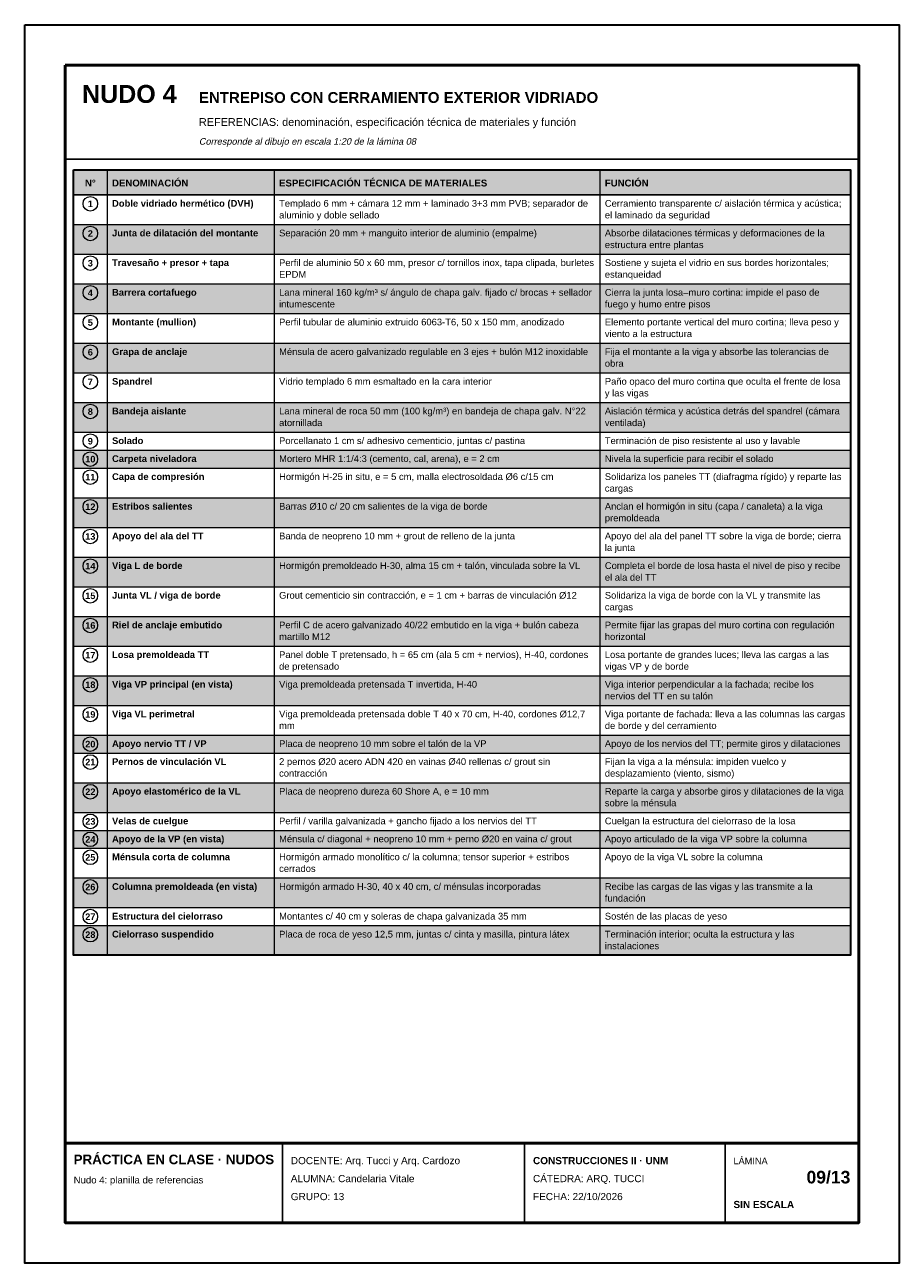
# Model space of a CAD drawing. Header units: millimetres. Extents: x 6 to 4194, y 6 to 5934.
import ezdxf
from ezdxf.enums import TextEntityAlignment as Align

# ---------------------------------------------------------------- set-up
doc = ezdxf.new("R2010")
doc.units = ezdxf.units.MM
doc.header["$LTSCALE"] = 20
for name, color, linetype in [('X-MARCO', 7, 'Continuous'), ('X-ROTULO', 7, 'Continuous'), ('X-TABLA', 7, 'Continuous'), ('X-TEXTOS', 7, 'Continuous')]:
    doc.layers.add(name, color=color, linetype=linetype)
doc.styles.add('ARIAL', font='arial.ttf')
doc.styles.add('ARIAL-B', font='arialbd.ttf')

msp = doc.modelspace()

# ---------------------------------------------------------------- hatches: boundary and pattern name
at = {"layer": 'X-TABLA', "true_color": 0xd9d9d9}
h = msp.add_hatch(color=254, dxfattribs=at)
h.dxf.hatch_style = 1
h.paths.add_polyline_path([(240, 5240), (3960, 5240), (3960, 5120), (240, 5120)])
at = {"layer": 'X-TABLA', "true_color": 0xf2f2f2}
h = msp.add_hatch(color=7, dxfattribs=at)
h.dxf.hatch_style = 1
h.paths.add_polyline_path([(240, 4978), (3960, 4978), (3960, 4836), (240, 4836)])
h = msp.add_hatch(color=7, dxfattribs=at)
h.dxf.hatch_style = 1
h.paths.add_polyline_path([(240, 4694), (3960, 4694), (3960, 4552), (240, 4552)])
h = msp.add_hatch(color=7, dxfattribs=at)
h.dxf.hatch_style = 1
h.paths.add_polyline_path([(240, 4410), (3960, 4410), (3960, 4268), (240, 4268)])
h = msp.add_hatch(color=7, dxfattribs=at)
h.dxf.hatch_style = 1
h.paths.add_polyline_path([(240, 4126), (3960, 4126), (3960, 3984), (240, 3984)])
h = msp.add_hatch(color=7, dxfattribs=at)
h.dxf.hatch_style = 1
h.paths.add_polyline_path([(240, 3898), (3960, 3898), (3960, 3812), (240, 3812)])
h = msp.add_hatch(color=7, dxfattribs=at)
h.dxf.hatch_style = 1
h.paths.add_polyline_path([(240, 3670), (3960, 3670), (3960, 3528), (240, 3528)])
h = msp.add_hatch(color=7, dxfattribs=at)
h.dxf.hatch_style = 1
h.paths.add_polyline_path([(240, 3386), (3960, 3386), (3960, 3244), (240, 3244)])
h = msp.add_hatch(color=7, dxfattribs=at)
h.dxf.hatch_style = 1
h.paths.add_polyline_path([(240, 3102), (3960, 3102), (3960, 2960), (240, 2960)])
h = msp.add_hatch(color=7, dxfattribs=at)
h.dxf.hatch_style = 1
h.paths.add_polyline_path([(240, 2818), (3960, 2818), (3960, 2676), (240, 2676)])
h = msp.add_hatch(color=7, dxfattribs=at)
h.dxf.hatch_style = 1
h.paths.add_polyline_path([(240, 2534), (3960, 2534), (3960, 2448), (240, 2448)])
h = msp.add_hatch(color=7, dxfattribs=at)
h.dxf.hatch_style = 1
h.paths.add_polyline_path([(240, 2306), (3960, 2306), (3960, 2164), (240, 2164)])
h = msp.add_hatch(color=7, dxfattribs=at)
h.dxf.hatch_style = 1
h.paths.add_polyline_path([(240, 2078), (3960, 2078), (3960, 1992), (240, 1992)])
h = msp.add_hatch(color=7, dxfattribs=at)
h.dxf.hatch_style = 1
h.paths.add_polyline_path([(240, 1850), (3960, 1850), (3960, 1708), (240, 1708)])
h = msp.add_hatch(color=7, dxfattribs=at)
h.dxf.hatch_style = 1
h.paths.add_polyline_path([(240, 1622), (3960, 1622), (3960, 1480), (240, 1480)])

# ---------------------------------------------------------------- linework, layer by layer
at = {"layer": 'X-MARCO', "lineweight": 30}
msp.add_lwpolyline([(6, 5934), (4194, 5934), (4194, 6), (6, 6)], close=True, dxfattribs=at)
at = {"layer": 'X-MARCO', "lineweight": 50}
msp.add_lwpolyline([(200, 5740), (4000, 5740), (4000, 200), (200, 200)], close=True, dxfattribs=at)
at = {"layer": 'X-ROTULO', "lineweight": 50}
msp.add_lwpolyline([(200, 580), (4000, 580), (4000, 200), (200, 200)], close=True, dxfattribs=at)
at = {"layer": 'X-ROTULO', "lineweight": 25}
for points in [[(1240, 580), (1240, 200)], [(2400, 580), (2400, 200)], [(3360, 580), (3360, 200)]]:
    msp.add_lwpolyline(points, dxfattribs=at)
at = {"layer": 'X-TABLA', "lineweight": 25}
msp.add_lwpolyline([(240, 5240), (3960, 5240), (3960, 5120), (240, 5120)], close=True, dxfattribs=at)
at = {"layer": 'X-TABLA', "lineweight": 30}
msp.add_lwpolyline([(240, 5240), (3960, 5240), (3960, 1480), (240, 1480)], close=True, dxfattribs=at)
at = {"layer": 'X-TABLA', "lineweight": 13}
for points in [[(400, 5240), (400, 1480)], [(1200, 5240), (1200, 1480)], [(2760, 5240), (2760, 1480)], [(240, 4978), (3960, 4978)], [(240, 4836), (3960, 4836)], [(240, 4694), (3960, 4694)], [(240, 4552), (3960, 4552)], [(240, 4410), (3960, 4410)], [(240, 4268), (3960, 4268)], [(240, 4126), (3960, 4126)], [(240, 3984), (3960, 3984)], [(240, 3898), (3960, 3898)], [(240, 3812), (3960, 3812)], [(240, 3670), (3960, 3670)], [(240, 3528), (3960, 3528)], [(240, 3386), (3960, 3386)], [(240, 3244), (3960, 3244)], [(240, 3102), (3960, 3102)], [(240, 2960), (3960, 2960)], [(240, 2818), (3960, 2818)], [(240, 2676), (3960, 2676)], [(240, 2534), (3960, 2534)], [(240, 2448), (3960, 2448)], [(240, 2306), (3960, 2306)], [(240, 2164), (3960, 2164)], [(240, 2078), (3960, 2078)], [(240, 1992), (3960, 1992)], [(240, 1850), (3960, 1850)], [(240, 1708), (3960, 1708)], [(240, 1622), (3960, 1622)], [(240, 1480), (3960, 1480)]]:
    msp.add_lwpolyline(points, dxfattribs=at)
at = {"layer": 'X-TABLA', "lineweight": 18}
for centre in [(320, 5077), (320, 4935), (320, 4793), (320, 4651), (320, 4509), (320, 4367), (320, 4225), (320, 4083), (320, 3941), (320, 3855), (320, 3769), (320, 3627), (320, 3485), (320, 3343), (320, 3201), (320, 3059), (320, 2917), (320, 2775), (320, 2633), (320, 2491), (320, 2405), (320, 2263), (320, 2121), (320, 2035), (320, 1949), (320, 1807), (320, 1665), (320, 1579)]:
    msp.add_circle(centre, 35, dxfattribs=at)
at = {"layer": 'X-TEXTOS', "lineweight": 25}
msp.add_lwpolyline([(200, 5290), (4000, 5290)], dxfattribs=at)

# ---------------------------------------------------------------- texts
at = {"layer": 'X-ROTULO'}
for s, height, style, p in [('PRÁCTICA EN CLASE · NUDOS', 45.824, 'ARIAL-B', (240, 480)), ('DOCENTE: Arq. Tucci y Arq. Cardozo', 34.368, 'ARIAL', (1280, 480)), ('CONSTRUCCIONES II · UNM', 34.368, 'ARIAL-B', (2440, 480)), ('LÁMINA', 31.5, 'ARIAL', (3400, 480)), ('Nudo 4: planilla de referencias', 32.936, 'ARIAL', (240, 388)), ('ALUMNA: Candelaria Vitale', 34.368, 'ARIAL', (1280, 394)), ('CÁTEDRA: ARQ. TUCCI', 34.368, 'ARIAL', (2440, 394)), ('GRUPO: 13', 34.37, 'ARIAL', (1280, 308)), ('FECHA: 22/10/2026', 34.368, 'ARIAL', (2440, 308)), ('SIN ESCALA', 34.37, 'ARIAL-B', (3400, 270))]:
    msp.add_text(s, height=height, dxfattribs=dict(at, style=style)).set_placement(p)
at = {"layer": 'X-ROTULO', "style": 'ARIAL-B'}
msp.add_text('09/13', height=60.14, dxfattribs=at).set_placement((3960, 388), align=Align.RIGHT)
at = {"layer": 'X-TABLA', "style": 'ARIAL-B'}
for s, height, p in [('N°', 32.94, (320, 5160)), ('1', 31.5, (320, 5061)), ('2', 31.5, (320, 4919)), ('3', 31.5, (320, 4777)), ('4', 31.5, (320, 4635)), ('5', 31.5, (320, 4493)), ('6', 31.5, (320, 4351)), ('7', 31.5, (320, 4209)), ('8', 31.5, (320, 4067)), ('9', 31.5, (320, 3925)), ('10', 31.5, (320, 3839)), ('11', 31.5, (320, 3753)), ('12', 31.5, (320, 3611)), ('13', 31.5, (320, 3469)), ('14', 31.5, (320, 3327)), ('15', 31.5, (320, 3185)), ('16', 31.5, (320, 3043)), ('17', 31.5, (320, 2901)), ('18', 31.5, (320, 2759)), ('19', 31.5, (320, 2617)), ('20', 31.5, (320, 2475)), ('21', 31.5, (320, 2389)), ('22', 31.5, (320, 2247)), ('23', 31.5, (320, 2105)), ('24', 31.5, (320, 2019)), ('25', 31.5, (320, 1933)), ('26', 31.5, (320, 1791)), ('27', 31.5, (320, 1649)), ('28', 31.5, (320, 1563))]:
    msp.add_text(s, height=height, dxfattribs=at).set_placement(p, align=Align.CENTER)
at = {"layer": 'X-TABLA'}
for s, height, style, p in [('DENOMINACIÓN', 32.936, 'ARIAL-B', (424, 5160)), ('ESPECIFICACIÓN TÉCNICA DE MATERIALES', 32.936, 'ARIAL-B', (1224, 5160)), ('FUNCIÓN', 32.94, 'ARIAL-B', (2784, 5160)), ('Doble vidriado hermético (DVH)', 32.22, 'ARIAL-B', (424, 5063)), ('Templado 6 mm + cámara 12 mm + laminado 3+3 mm PVB; separador de', 32.22, 'ARIAL', (1224, 5063)), ('Cerramiento transparente c/ aislación térmica y acústica;', 32.22, 'ARIAL', (2784, 5063)), ('aluminio y doble sellado', 32.22, 'ARIAL', (1224, 5007)), ('el laminado da seguridad', 32.22, 'ARIAL', (2784, 5007)), ('Junta de dilatación del montante', 32.22, 'ARIAL-B', (424, 4921)), ('Separación 20 mm + manguito interior de aluminio (empalme)', 32.22, 'ARIAL', (1224, 4921)), ('Absorbe dilataciones térmicas y deformaciones de la', 32.22, 'ARIAL', (2784, 4921)), ('estructura entre plantas', 32.22, 'ARIAL', (2784, 4865)), ('Travesaño + presor + tapa', 32.22, 'ARIAL-B', (424, 4779)), ('Perfil de aluminio 50 x 60 mm, presor c/ tornillos inox, tapa clipada, burletes', 32.22, 'ARIAL', (1224, 4779)), ('Sostiene y sujeta el vidrio en sus bordes horizontales;', 32.22, 'ARIAL', (2784, 4779)), ('EPDM', 32.22, 'ARIAL', (1224, 4723)), ('estanqueidad', 32.22, 'ARIAL', (2784, 4723)), ('Barrera cortafuego', 32.22, 'ARIAL-B', (424, 4637)), ('Lana mineral 160 kg/m³ s/ ángulo de chapa galv. fijado c/ brocas + sellador', 32.22, 'ARIAL', (1224, 4637)), ('Cierra la junta losa–muro cortina: impide el paso de', 32.22, 'ARIAL', (2784, 4637)), ('intumescente', 32.22, 'ARIAL', (1224, 4581)), ('fuego y humo entre pisos', 32.22, 'ARIAL', (2784, 4581)), ('Montante (mullion)', 32.22, 'ARIAL-B', (424, 4495)), ('Perfil tubular de aluminio extruido 6063-T6, 50 x 150 mm, anodizado', 32.22, 'ARIAL', (1224, 4495)), ('Elemento portante vertical del muro cortina; lleva peso y', 32.22, 'ARIAL', (2784, 4495)), ('viento a la estructura', 32.22, 'ARIAL', (2784, 4439)), ('Grapa de anclaje', 32.22, 'ARIAL-B', (424, 4353)), ('Ménsula de acero galvanizado regulable en 3 ejes + bulón M12 inoxidable', 32.22, 'ARIAL', (1224, 4353)), ('Fija el montante a la viga y absorbe las tolerancias de', 32.22, 'ARIAL', (2784, 4353)), ('obra', 32.22, 'ARIAL', (2784, 4297)), ('Spandrel', 32.22, 'ARIAL-B', (424, 4211)), ('Vidrio templado 6 mm esmaltado en la cara interior', 32.22, 'ARIAL', (1224, 4211)), ('Paño opaco del muro cortina que oculta el frente de losa', 32.22, 'ARIAL', (2784, 4211)), ('y las vigas', 32.22, 'ARIAL', (2784, 4155)), ('Bandeja aislante', 32.22, 'ARIAL-B', (424, 4069)), ('Lana mineral de roca 50 mm (100 kg/m³) en bandeja de chapa galv. N°22', 32.22, 'ARIAL', (1224, 4069)), ('Aislación térmica y acústica detrás del spandrel (cámara', 32.22, 'ARIAL', (2784, 4069)), ('atornillada', 32.22, 'ARIAL', (1224, 4013)), ('ventilada)', 32.22, 'ARIAL', (2784, 4013)), ('Solado', 32.22, 'ARIAL-B', (424, 3927)), ('Porcellanato 1 cm s/ adhesivo cementicio, juntas c/ pastina', 32.22, 'ARIAL', (1224, 3927)), ('Terminación de piso resistente al uso y lavable', 32.22, 'ARIAL', (2784, 3927)), ('Carpeta niveladora', 32.22, 'ARIAL-B', (424, 3841)), ('Mortero MHR 1:1/4:3 (cemento, cal, arena), e = 2 cm', 32.22, 'ARIAL', (1224, 3841)), ('Nivela la superficie para recibir el solado', 32.22, 'ARIAL', (2784, 3841)), ('Capa de compresión', 32.22, 'ARIAL-B', (424, 3755)), ('Hormigón H-25 in situ, e = 5 cm, malla electrosoldada Ø6 c/15 cm', 32.22, 'ARIAL', (1224, 3755)), ('Solidariza los paneles TT (diafragma rígido) y reparte las', 32.22, 'ARIAL', (2784, 3755)), ('cargas', 32.22, 'ARIAL', (2784, 3699)), ('Estribos salientes', 32.22, 'ARIAL-B', (424, 3613)), ('Barras Ø10 c/ 20 cm salientes de la viga de borde', 32.22, 'ARIAL', (1224, 3613)), ('Anclan el hormigón in situ (capa / canaleta) a la viga', 32.22, 'ARIAL', (2784, 3613)), ('premoldeada', 32.22, 'ARIAL', (2784, 3557)), ('Apoyo del ala del TT', 32.22, 'ARIAL-B', (424, 3471)), ('Banda de neopreno 10 mm + grout de relleno de la junta', 32.22, 'ARIAL', (1224, 3471)), ('Apoyo del ala del panel TT sobre la viga de borde; cierra', 32.22, 'ARIAL', (2784, 3471)), ('la junta', 32.22, 'ARIAL', (2784, 3415)), ('Viga L de borde', 32.22, 'ARIAL-B', (424, 3329)), ('Hormigón premoldeado H-30, alma 15 cm + talón, vinculada sobre la VL', 32.22, 'ARIAL', (1224, 3329)), ('Completa el borde de losa hasta el nivel de piso y recibe', 32.22, 'ARIAL', (2784, 3329)), ('el ala del TT', 32.22, 'ARIAL', (2784, 3273)), ('Junta VL / viga de borde', 32.22, 'ARIAL-B', (424, 3187)), ('Grout cementicio sin contracción, e = 1 cm + barras de vinculación Ø12', 32.22, 'ARIAL', (1224, 3187)), ('Solidariza la viga de borde con la VL y transmite las', 32.22, 'ARIAL', (2784, 3187)), ('cargas', 32.22, 'ARIAL', (2784, 3131)), ('Perfil C de acero galvanizado 40/22 embutido en la viga + bulón cabeza', 32.22, 'ARIAL', (1224, 3045)), ('Permite fijar las grapas del muro cortina con regulación', 32.22, 'ARIAL', (2784, 3045)), ('Riel de anclaje embutido', 32.22, 'ARIAL-B', (424, 3045)), ('martillo M12', 32.22, 'ARIAL', (1224, 2989)), ('horizontal', 32.22, 'ARIAL', (2784, 2989)), ('Losa premoldeada TT', 32.22, 'ARIAL-B', (424, 2903)), ('Panel doble T pretensado, h = 65 cm (ala 5 cm + nervios), H-40, cordones', 32.22, 'ARIAL', (1224, 2903)), ('Losa portante de grandes luces; lleva las cargas a las', 32.22, 'ARIAL', (2784, 2903)), ('de pretensado', 32.22, 'ARIAL', (1224, 2847)), ('vigas VP y de borde', 32.22, 'ARIAL', (2784, 2847)), ('Viga VP principal (en vista)', 32.22, 'ARIAL-B', (424, 2761)), ('Viga premoldeada pretensada T invertida, H-40', 32.22, 'ARIAL', (1224, 2761)), ('Viga interior perpendicular a la fachada; recibe los', 32.22, 'ARIAL', (2784, 2761)), ('nervios del TT en su talón', 32.22, 'ARIAL', (2784, 2705)), ('Viga VL perimetral', 32.22, 'ARIAL-B', (424, 2619)), ('Viga premoldeada pretensada doble T 40 x 70 cm, H-40, cordones Ø12,7', 32.22, 'ARIAL', (1224, 2619)), ('Viga portante de fachada: lleva a las columnas las cargas', 32.22, 'ARIAL', (2784, 2619)), ('mm', 32.22, 'ARIAL', (1224, 2563)), ('de borde y del cerramiento', 32.22, 'ARIAL', (2784, 2563)), ('Apoyo nervio TT / VP', 32.22, 'ARIAL-B', (424, 2477)), ('Placa de neopreno 10 mm sobre el talón de la VP', 32.22, 'ARIAL', (1224, 2477)), ('Apoyo de los nervios del TT; permite giros y dilataciones', 32.22, 'ARIAL', (2784, 2477)), ('Pernos de vinculación VL', 32.22, 'ARIAL-B', (424, 2391)), ('2 pernos Ø20 acero ADN 420 en vainas Ø40 rellenas c/ grout sin', 32.22, 'ARIAL', (1224, 2391)), ('contracción', 32.22, 'ARIAL', (1224, 2335)), ('Fijan la viga a la ménsula: impiden vuelco y', 32.22, 'ARIAL', (2784, 2391)), ('desplazamiento (viento, sismo)', 32.22, 'ARIAL', (2784, 2335)), ('Apoyo elastomérico de la VL', 32.22, 'ARIAL-B', (424, 2249)), ('Placa de neopreno dureza 60 Shore A, e = 10 mm', 32.22, 'ARIAL', (1224, 2249)), ('Reparte la carga y absorbe giros y dilataciones de la viga', 32.22, 'ARIAL', (2784, 2249)), ('sobre la ménsula', 32.22, 'ARIAL', (2784, 2193)), ('Velas de cuelgue', 32.22, 'ARIAL-B', (424, 2107)), ('Perfil / varilla galvanizada + gancho fijado a los nervios del TT', 32.22, 'ARIAL', (1224, 2107)), ('Cuelgan la estructura del cielorraso de la losa', 32.22, 'ARIAL', (2784, 2107)), ('Apoyo de la VP (en vista)', 32.22, 'ARIAL-B', (424, 2021)), ('Ménsula c/ diagonal + neopreno 10 mm + perno Ø20 en vaina c/ grout', 32.22, 'ARIAL', (1224, 2021)), ('Apoyo articulado de la viga VP sobre la columna', 32.22, 'ARIAL', (2784, 2021)), ('Ménsula corta de columna', 32.22, 'ARIAL-B', (424, 1935)), ('Hormigón armado monolítico c/ la columna; tensor superior + estribos', 32.22, 'ARIAL', (1224, 1935)), ('Apoyo de la viga VL sobre la columna', 32.22, 'ARIAL', (2784, 1935)), ('cerrados', 32.22, 'ARIAL', (1224, 1879)), ('Columna premoldeada (en vista)', 32.22, 'ARIAL-B', (424, 1793)), ('Hormigón armado H-30, 40 x 40 cm, c/ ménsulas incorporadas', 32.22, 'ARIAL', (1224, 1793)), ('Recibe las cargas de las vigas y las transmite a la', 32.22, 'ARIAL', (2784, 1793)), ('fundación', 32.22, 'ARIAL', (2784, 1737)), ('Estructura del cielorraso', 32.22, 'ARIAL-B', (424, 1651)), ('Montantes c/ 40 cm y soleras de chapa galvanizada 35 mm', 32.22, 'ARIAL', (1224, 1651)), ('Sostén de las placas de yeso', 32.22, 'ARIAL', (2784, 1651)), ('Placa de roca de yeso 12,5 mm, juntas c/ cinta y masilla, pintura látex', 32.22, 'ARIAL', (1224, 1565)), ('Terminación interior; oculta la estructura y las', 32.22, 'ARIAL', (2784, 1565)), ('Cielorraso suspendido', 32.22, 'ARIAL-B', (424, 1565)), ('instalaciones', 32.22, 'ARIAL', (2784, 1509))]:
    msp.add_text(s, height=height, dxfattribs=dict(at, style=style)).set_placement(p)
at = {"layer": 'X-TEXTOS'}
for s, height, style, p in [('NUDO 4', 85.92, 'ARIAL-B', (280, 5560)), ('ENTREPISO CON CERRAMIENTO EXTERIOR VIDRIADO', 51.552, 'ARIAL-B', (840, 5560)), ('REFERENCIAS: denominación, especificación técnica de materiales y función', 37.232, 'ARIAL', (840, 5450))]:
    msp.add_text(s, height=height, dxfattribs=dict(at, style=style)).set_placement(p)
at = {"layer": 'X-TEXTOS', "style": 'ARIAL', "oblique": 12}
msp.add_text('Corresponde al dibujo en escala 1:20 de la lámina 08', height=31.504, dxfattribs=at).set_placement((840, 5360))

doc.saveas('drawing.dxf')
